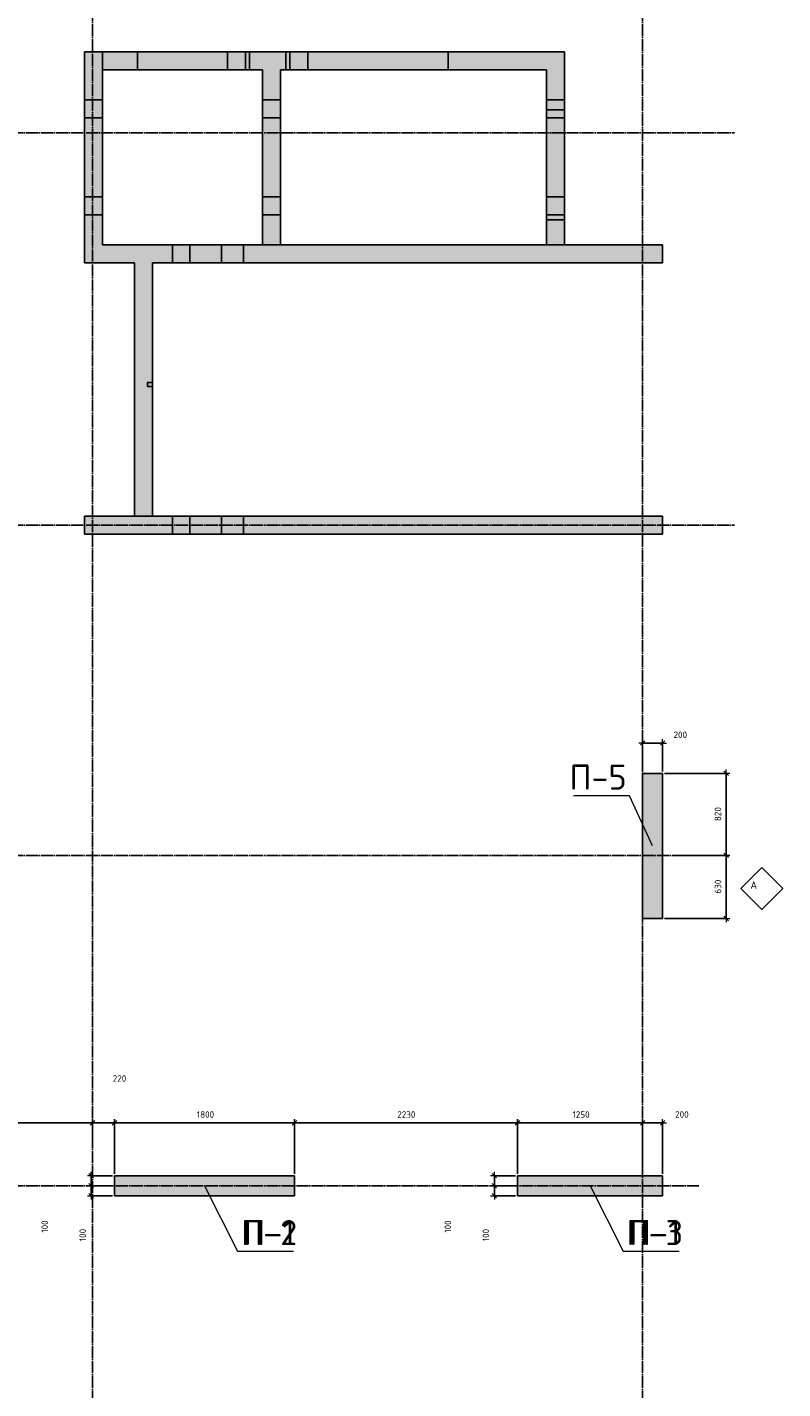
# Model space of a CAD drawing. Header units: millimetres. Extents: x -3057 to 112233, y -2869 to 47508.
# Tile 38 of 48: x 57748 to 65301, y 23071 to 36674. Entities that reach past the tile are written whole.
import ezdxf

# ---------------------------------------------------------------- set-up
doc = ezdxf.new("R2010")
doc.units = ezdxf.units.MM
doc.header["$PDMODE"] = 65
for name, pattern in [('______11', [150, 120, -15, 0, -15]), ('______5', [330, 240, -30, 30, -30]), ('________', [0])]:
    doc.linetypes.add(name, pattern=pattern)
for name, color, linetype, lineweight in [('Standard', 7, 'Continuous', 25), ('Армирование стержнями_ общее', 40, 'Continuous', 35), ('Высотная отметка (отверстия)', 7, 'Continuous', 13), ('Размерная линия_ общее', 7, 'Continuous', 13)]:
    doc.layers.add(name, color=color, linetype=linetype, lineweight=lineweight)
doc.layers.add('Осевая линия_ общее', color=7, linetype='______5', lineweight=13, true_color=0xa0a0a0)
doc.styles.add('ISOCPEUR', font='ISOCPEUR')
doc.dimstyles.new('DIMSTYLE_3', dxfattribs={"dimtxt": 66, "dimasz": 75, "dimexe": 0, "dimexo": 0, "dimgap": 33, "dimtad": 2, "dimdec": 0, "dimrnd": 5, "dimzin": 12, "dimdsep": 46, "dimtxsty": 'ISOCPEUR', "dimblk1": 'ALL_ML_STRICH', "dimblk2": 'ALL_ML_STRICH', "dimsah": 1, "dimcen": 0, "dimclrd": 7, "dimclre": 256, "dimclrt": 7, "dimadec": 0, "dimazin": 0, "dimtfac": 1, "dimtdec": 0, "dimtix": 1, "dimtmove": 2, "dimatfit": 3, "dimfxl": 0, "dimtzin": 0, "dimlwd": 0, "dimlwe": -3, "dimarcsym": 0})
doc.dimstyles.new('DIMSTYLE_7', dxfattribs={"dimtxt": 66, "dimasz": 75, "dimexe": 0, "dimexo": 0, "dimgap": 33, "dimtad": 2, "dimdec": 0, "dimrnd": 5, "dimzin": 12, "dimdsep": 46, "dimtxsty": 'ISOCPEUR', "dimblk1": 'ALL_ML_STRICH', "dimblk2": 'ALL_ML_STRICH', "dimsah": 1, "dimcen": 0, "dimclrd": 7, "dimclre": 256, "dimclrt": 7, "dimadec": 0, "dimazin": 0, "dimtfac": 1, "dimtdec": 0, "dimtix": 1, "dimtmove": 2, "dimatfit": 3, "dimfxl": 0, "dimtvp": 1.2, "dimtzin": 0, "dimlwd": 0, "dimlwe": -3, "dimarcsym": 0})

# ---------------------------------------------------------------- blocks, each defined once
blk = doc.blocks.new('СЛОЖНЫЙ_ОБЪЕКТ_0')
at = {"layer": 'Осевая линия_ общее', "color": 253, "linetype": '______11', "lineweight": -3, "true_color": 0xa0a0a0, "transparency": 33554687}
for p, q in [((58400, -2590), (58400, 47490)), ((63900, -2590), (63900, 47490)), ((47230, 35620), (64820, 35620)), ((47230, 31700), (64820, 31700)), ((47230, 28400), (64470, 28400)), ((47230, 25100), (64470, 25100))]:
    blk.add_line(p, q, dxfattribs=at)
blk = doc.blocks.new('СЛОЖНЫЙ_ОБЪЕКТ_12')
at = {"layer": 'Армирование стержнями_ общее', "color": 7, "linetype": 'Continuous', "lineweight": 13, "transparency": 33554687}
blk.add_lwpolyline([(65091, 28279), (64881, 28069), (65091, 27859), (65301, 28069), (65091, 28279)], close=True, dxfattribs=at)
at = {"layer": 'Армирование стержнями_ общее', "color": 7, "linetype": 'Continuous', "lineweight": 13, "transparency": 33554687, "insert": (64977, 28103), "char_height": 75, "width": 98.18, "attachment_point": 4, "style": 'ISOCPEUR'}
blk.add_mtext('\\A1;{\\fISOCPEUR|i0|b0;\\H75.000000;\\W1.000000;\\C7;А}\\P', dxfattribs=at)
blk = doc.blocks.new('ALL_ML_STRICH')
at = {"color": 0, "linetype": 'ByBlock', "lineweight": -2}
for p, q in [((-1, 0), (0.5, 0)), ((-0.3, -0.3), (0.3, 0.3)), ((0, -0.5), (0, 0.5))]:
    blk.add_line(p, q, dxfattribs=at)
blk = doc.blocks.new('*D231')
at = {"layer": 'DEFPOINTS', "color": 7, "linetype": 'Continuous', "lineweight": 13, "transparency": 33554687}
for p in [(64292, 28400), (64100, 27770), (64736, 27770)]:
    blk.add_point(p, dxfattribs=at)
at = {"layer": 'Размерная линия_ общее', "color": 253, "linetype": 'Continuous', "lineweight": -2, "true_color": 0xa0a0a0, "transparency": 33554687}
for p, q in [((64312, 28400), (64736, 28400)), ((64120, 27770), (64736, 27770))]:
    blk.add_line(p, q, dxfattribs=at)
at = {"layer": 'Размерная линия_ общее', "color": 7, "linetype": 'Continuous', "lineweight": -2, "transparency": 33554687}
blk.add_line((64736, 27770), (64736, 28400), dxfattribs=at)
at = {"layer": 'Размерная линия_ общее', "color": 7, "linetype": 'Continuous', "lineweight": 13, "transparency": 33554687, "xscale": 75, "yscale": 75, "zscale": 75}
for p, rotation in [((64736, 28400), 90), ((64736, 27770), 270)]:
    blk.add_blockref('ALL_ML_STRICH', p, dxfattribs=dict(at, rotation=rotation))
at = {"layer": 'Размерная линия_ общее', "color": 7, "linetype": 'Continuous', "lineweight": 13, "transparency": 33554687, "insert": (64653, 28088), "char_height": 66, "width": 198, "attachment_point": 5, "rotation": 90, "style": 'ISOCPEUR'}
blk.add_mtext('\\A1;{630}', dxfattribs=at)
blk = doc.blocks.new('*D232')
at = {"layer": 'DEFPOINTS', "color": 7, "linetype": 'Continuous', "lineweight": 13, "transparency": 33554687}
for p in [(64100, 29220), (64292, 28400), (64736, 28400)]:
    blk.add_point(p, dxfattribs=at)
at = {"layer": 'Размерная линия_ общее', "color": 253, "linetype": 'Continuous', "lineweight": -2, "true_color": 0xa0a0a0, "transparency": 33554687}
for p, q in [((64120, 29220), (64736, 29220)), ((64312, 28400), (64736, 28400))]:
    blk.add_line(p, q, dxfattribs=at)
at = {"layer": 'Размерная линия_ общее', "color": 7, "linetype": 'Continuous', "lineweight": -2, "transparency": 33554687}
blk.add_line((64736, 28400), (64736, 29220), dxfattribs=at)
at = {"layer": 'Размерная линия_ общее', "color": 7, "linetype": 'Continuous', "lineweight": 13, "transparency": 33554687, "xscale": 75, "yscale": 75, "zscale": 75}
for p, rotation in [((64736, 29220), 90), ((64736, 28400), 270)]:
    blk.add_blockref('ALL_ML_STRICH', p, dxfattribs=dict(at, rotation=rotation))
at = {"layer": 'Размерная линия_ общее', "color": 7, "linetype": 'Continuous', "lineweight": 13, "transparency": 33554687, "insert": (64653, 28813), "char_height": 66, "width": 198, "attachment_point": 5, "rotation": 90, "style": 'ISOCPEUR'}
blk.add_mtext('\\A1;{820}', dxfattribs=at)
blk = doc.blocks.new('*D261')
at = {"layer": 'DEFPOINTS', "color": 7, "linetype": 'Continuous', "lineweight": 13, "transparency": 33554687}
for p in [(62650, 25100), (62418, 25000), (62650, 25000)]:
    blk.add_point(p, dxfattribs=at)
at = {"layer": 'Размерная линия_ общее', "color": 253, "linetype": 'Continuous', "lineweight": -2, "true_color": 0xa0a0a0, "transparency": 33554687}
for p, q in [((62630, 25100), (62418, 25100)), ((62630, 25000), (62418, 25000))]:
    blk.add_line(p, q, dxfattribs=at)
at = {"layer": 'Размерная линия_ общее', "color": 7, "linetype": 'Continuous', "lineweight": -2, "transparency": 33554687}
blk.add_line((62418, 25000), (62418, 25100), dxfattribs=at)
at = {"layer": 'Размерная линия_ общее', "color": 7, "linetype": 'Continuous', "lineweight": 13, "transparency": 33554687, "xscale": 75, "yscale": 75, "zscale": 75}
for p, rotation in [((62418, 25100), 90), ((62418, 25000), 270)]:
    blk.add_blockref('ALL_ML_STRICH', p, dxfattribs=dict(at, rotation=rotation))
at = {"layer": 'Размерная линия_ общее', "color": 7, "linetype": 'Continuous', "lineweight": 13, "transparency": 33554687, "insert": (62333, 24607), "char_height": 66, "width": 198, "attachment_point": 5, "rotation": 90, "style": 'ISOCPEUR'}
blk.add_mtext('\\A1;{100}', dxfattribs=at)
blk = doc.blocks.new('*D262')
at = {"layer": 'DEFPOINTS', "color": 7, "linetype": 'Continuous', "lineweight": 13, "transparency": 33554687}
for p in [(62650, 25200), (62418, 25100), (62650, 25100)]:
    blk.add_point(p, dxfattribs=at)
at = {"layer": 'Размерная линия_ общее', "color": 253, "linetype": 'Continuous', "lineweight": -2, "true_color": 0xa0a0a0, "transparency": 33554687}
for p, q in [((62630, 25200), (62418, 25200)), ((62630, 25100), (62418, 25100))]:
    blk.add_line(p, q, dxfattribs=at)
at = {"layer": 'Размерная линия_ общее', "color": 7, "linetype": 'Continuous', "lineweight": -2, "transparency": 33554687}
blk.add_line((62418, 25100), (62418, 25200), dxfattribs=at)
at = {"layer": 'Размерная линия_ общее', "color": 7, "linetype": 'Continuous', "lineweight": 13, "transparency": 33554687, "xscale": 75, "yscale": 75, "zscale": 75}
for p, rotation in [((62418, 25200), 90), ((62418, 25100), 270)]:
    blk.add_blockref('ALL_ML_STRICH', p, dxfattribs=dict(at, rotation=rotation))
at = {"layer": 'Размерная линия_ общее', "color": 7, "linetype": 'Continuous', "lineweight": 13, "transparency": 33554687, "insert": (61953, 24692), "char_height": 66, "width": 198, "attachment_point": 5, "rotation": 90, "style": 'ISOCPEUR'}
blk.add_mtext('\\A1;{100}', dxfattribs=at)
blk = doc.blocks.new('*D293')
at = {"layer": 'DEFPOINTS', "color": 7, "linetype": 'Continuous', "lineweight": 13, "transparency": 33554687}
for p in [(58620, 25100), (58388, 25000), (58620, 25000)]:
    blk.add_point(p, dxfattribs=at)
at = {"layer": 'Размерная линия_ общее', "color": 253, "linetype": 'Continuous', "lineweight": -2, "true_color": 0xa0a0a0, "transparency": 33554687}
for p, q in [((58600, 25100), (58388, 25100)), ((58600, 25000), (58388, 25000))]:
    blk.add_line(p, q, dxfattribs=at)
at = {"layer": 'Размерная линия_ общее', "color": 7, "linetype": 'Continuous', "lineweight": -2, "transparency": 33554687}
blk.add_line((58388, 25000), (58388, 25100), dxfattribs=at)
at = {"layer": 'Размерная линия_ общее', "color": 7, "linetype": 'Continuous', "lineweight": 13, "transparency": 33554687, "xscale": 75, "yscale": 75, "zscale": 75}
for p, rotation in [((58388, 25100), 90), ((58388, 25000), 270)]:
    blk.add_blockref('ALL_ML_STRICH', p, dxfattribs=dict(at, rotation=rotation))
at = {"layer": 'Размерная линия_ общее', "color": 7, "linetype": 'Continuous', "lineweight": 13, "transparency": 33554687, "insert": (58303, 24607), "char_height": 66, "width": 198, "attachment_point": 5, "rotation": 90, "style": 'ISOCPEUR'}
blk.add_mtext('\\A1;{100}', dxfattribs=at)
blk = doc.blocks.new('*D294')
at = {"layer": 'DEFPOINTS', "color": 7, "linetype": 'Continuous', "lineweight": 13, "transparency": 33554687}
for p in [(58620, 25200), (58388, 25100), (58620, 25100)]:
    blk.add_point(p, dxfattribs=at)
at = {"layer": 'Размерная линия_ общее', "color": 253, "linetype": 'Continuous', "lineweight": -2, "true_color": 0xa0a0a0, "transparency": 33554687}
for p, q in [((58600, 25200), (58388, 25200)), ((58600, 25100), (58388, 25100))]:
    blk.add_line(p, q, dxfattribs=at)
at = {"layer": 'Размерная линия_ общее', "color": 7, "linetype": 'Continuous', "lineweight": -2, "transparency": 33554687}
blk.add_line((58388, 25100), (58388, 25200), dxfattribs=at)
at = {"layer": 'Размерная линия_ общее', "color": 7, "linetype": 'Continuous', "lineweight": 13, "transparency": 33554687, "xscale": 75, "yscale": 75, "zscale": 75}
for p, rotation in [((58388, 25200), 90), ((58388, 25100), 270)]:
    blk.add_blockref('ALL_ML_STRICH', p, dxfattribs=dict(at, rotation=rotation))
at = {"layer": 'Размерная линия_ общее', "color": 7, "linetype": 'Continuous', "lineweight": 13, "transparency": 33554687, "insert": (57923, 24692), "char_height": 66, "width": 198, "attachment_point": 5, "rotation": 90, "style": 'ISOCPEUR'}
blk.add_mtext('\\A1;{100}', dxfattribs=at)
blk = doc.blocks.new('*D339')
at = {"layer": 'DEFPOINTS', "color": 7, "linetype": 'Continuous', "lineweight": 13, "transparency": 33554687}
for p in [(63900, 29523), (63900, 29220), (64100, 29220)]:
    blk.add_point(p, dxfattribs=at)
at = {"layer": 'Размерная линия_ общее', "color": 253, "linetype": 'Continuous', "lineweight": -2, "true_color": 0xa0a0a0, "transparency": 33554687}
for p, q in [((63900, 29240), (63900, 29523)), ((64100, 29240), (64100, 29523))]:
    blk.add_line(p, q, dxfattribs=at)
at = {"layer": 'Размерная линия_ общее', "color": 7, "linetype": 'Continuous', "lineweight": -2, "transparency": 33554687}
blk.add_line((63900, 29523), (64100, 29523), dxfattribs=at)
at = {"layer": 'Размерная линия_ общее', "color": 7, "linetype": 'Continuous', "lineweight": 13, "transparency": 33554687, "xscale": 75, "yscale": 75, "zscale": 75, "rotation": 180}
blk.add_blockref('ALL_ML_STRICH', (63900, 29523), dxfattribs=at)
at = {"layer": 'Размерная линия_ общее', "color": 7, "linetype": 'Continuous', "lineweight": 13, "transparency": 33554687, "xscale": 75, "yscale": 75, "zscale": 75}
blk.add_blockref('ALL_ML_STRICH', (64100, 29523), dxfattribs=at)
at = {"layer": 'Размерная линия_ общее', "color": 7, "linetype": 'Continuous', "lineweight": 13, "transparency": 33554687, "insert": (64277, 29605), "char_height": 66, "width": 198, "attachment_point": 5, "style": 'ISOCPEUR'}
blk.add_mtext('\\A1;{200}', dxfattribs=at)
blk = doc.blocks.new('*D347')
at = {"layer": 'DEFPOINTS', "color": 7, "linetype": 'Continuous', "lineweight": 13, "transparency": 33554687}
for p in [(56700, 25728), (58400, 25481), (56700, 25380)]:
    blk.add_point(p, dxfattribs=at)
at = {"layer": 'Размерная линия_ общее', "color": 253, "linetype": 'Continuous', "lineweight": -2, "true_color": 0xa0a0a0, "transparency": 33554687}
for p, q in [((56700, 25400), (56700, 25728)), ((58400, 25501), (58400, 25728))]:
    blk.add_line(p, q, dxfattribs=at)
at = {"layer": 'Размерная линия_ общее', "color": 7, "linetype": 'Continuous', "lineweight": -2, "transparency": 33554687}
blk.add_line((56700, 25728), (58400, 25728), dxfattribs=at)
at = {"layer": 'Размерная линия_ общее', "color": 7, "linetype": 'Continuous', "lineweight": 13, "transparency": 33554687, "xscale": 75, "yscale": 75, "zscale": 75, "rotation": 180}
blk.add_blockref('ALL_ML_STRICH', (56700, 25728), dxfattribs=at)
at = {"layer": 'Размерная линия_ общее', "color": 7, "linetype": 'Continuous', "lineweight": 13, "transparency": 33554687, "xscale": 75, "yscale": 75, "zscale": 75}
blk.add_blockref('ALL_ML_STRICH', (58400, 25728), dxfattribs=at)
at = {"layer": 'Размерная линия_ общее', "color": 7, "linetype": 'Continuous', "lineweight": 13, "transparency": 33554687, "insert": (57560, 25811), "char_height": 66, "width": 264, "attachment_point": 5, "style": 'ISOCPEUR'}
blk.add_mtext('\\A1;{1700}', dxfattribs=at)
blk = doc.blocks.new('*D348')
at = {"layer": 'DEFPOINTS', "color": 7, "linetype": 'Continuous', "lineweight": 13, "transparency": 33554687}
for p in [(58400, 25728), (58400, 25481), (58620, 25200)]:
    blk.add_point(p, dxfattribs=at)
at = {"layer": 'Размерная линия_ общее', "color": 253, "linetype": 'Continuous', "lineweight": -2, "true_color": 0xa0a0a0, "transparency": 33554687}
for p, q in [((58400, 25501), (58400, 25728)), ((58620, 25220), (58620, 25728))]:
    blk.add_line(p, q, dxfattribs=at)
at = {"layer": 'Размерная линия_ общее', "color": 7, "linetype": 'Continuous', "lineweight": -2, "transparency": 33554687}
blk.add_line((58400, 25728), (58620, 25728), dxfattribs=at)
at = {"layer": 'Размерная линия_ общее', "color": 7, "linetype": 'Continuous', "lineweight": 13, "transparency": 33554687, "xscale": 75, "yscale": 75, "zscale": 75, "rotation": 180}
blk.add_blockref('ALL_ML_STRICH', (58400, 25728), dxfattribs=at)
at = {"layer": 'Размерная линия_ общее', "color": 7, "linetype": 'Continuous', "lineweight": 13, "transparency": 33554687, "xscale": 75, "yscale": 75, "zscale": 75}
blk.add_blockref('ALL_ML_STRICH', (58620, 25728), dxfattribs=at)
at = {"layer": 'Размерная линия_ общее', "color": 7, "linetype": 'Continuous', "lineweight": 13, "transparency": 33554687, "insert": (58671, 26171), "char_height": 66, "width": 198, "attachment_point": 5, "style": 'ISOCPEUR'}
blk.add_mtext('\\A1;{220}', dxfattribs=at)
blk = doc.blocks.new('*D349')
at = {"layer": 'DEFPOINTS', "color": 7, "linetype": 'Continuous', "lineweight": 13, "transparency": 33554687}
for p in [(58620, 25728), (58620, 25200), (60420, 25200)]:
    blk.add_point(p, dxfattribs=at)
at = {"layer": 'Размерная линия_ общее', "color": 253, "linetype": 'Continuous', "lineweight": -2, "true_color": 0xa0a0a0, "transparency": 33554687}
for p, q in [((58620, 25220), (58620, 25728)), ((60420, 25220), (60420, 25728))]:
    blk.add_line(p, q, dxfattribs=at)
at = {"layer": 'Размерная линия_ общее', "color": 7, "linetype": 'Continuous', "lineweight": -2, "transparency": 33554687}
blk.add_line((58620, 25728), (60420, 25728), dxfattribs=at)
at = {"layer": 'Размерная линия_ общее', "color": 7, "linetype": 'Continuous', "lineweight": 13, "transparency": 33554687, "xscale": 75, "yscale": 75, "zscale": 75, "rotation": 180}
blk.add_blockref('ALL_ML_STRICH', (58620, 25728), dxfattribs=at)
at = {"layer": 'Размерная линия_ общее', "color": 7, "linetype": 'Continuous', "lineweight": 13, "transparency": 33554687, "xscale": 75, "yscale": 75, "zscale": 75}
blk.add_blockref('ALL_ML_STRICH', (60420, 25728), dxfattribs=at)
at = {"layer": 'Размерная линия_ общее', "color": 7, "linetype": 'Continuous', "lineweight": 13, "transparency": 33554687, "insert": (59530, 25811), "char_height": 66, "width": 264, "attachment_point": 5, "style": 'ISOCPEUR'}
blk.add_mtext('\\A1;{1800}', dxfattribs=at)
blk = doc.blocks.new('*D350')
at = {"layer": 'DEFPOINTS', "color": 7, "linetype": 'Continuous', "lineweight": 13, "transparency": 33554687}
for p in [(60420, 25728), (60420, 25200), (62650, 25200)]:
    blk.add_point(p, dxfattribs=at)
at = {"layer": 'Размерная линия_ общее', "color": 253, "linetype": 'Continuous', "lineweight": -2, "true_color": 0xa0a0a0, "transparency": 33554687}
for p, q in [((60420, 25220), (60420, 25728)), ((62650, 25220), (62650, 25728))]:
    blk.add_line(p, q, dxfattribs=at)
at = {"layer": 'Размерная линия_ общее', "color": 7, "linetype": 'Continuous', "lineweight": -2, "transparency": 33554687}
blk.add_line((60420, 25728), (62650, 25728), dxfattribs=at)
at = {"layer": 'Размерная линия_ общее', "color": 7, "linetype": 'Continuous', "lineweight": 13, "transparency": 33554687, "xscale": 75, "yscale": 75, "zscale": 75, "rotation": 180}
blk.add_blockref('ALL_ML_STRICH', (60420, 25728), dxfattribs=at)
at = {"layer": 'Размерная линия_ общее', "color": 7, "linetype": 'Continuous', "lineweight": 13, "transparency": 33554687, "xscale": 75, "yscale": 75, "zscale": 75}
blk.add_blockref('ALL_ML_STRICH', (62650, 25728), dxfattribs=at)
at = {"layer": 'Размерная линия_ общее', "color": 7, "linetype": 'Continuous', "lineweight": 13, "transparency": 33554687, "insert": (61538, 25811), "char_height": 66, "width": 264, "attachment_point": 5, "style": 'ISOCPEUR'}
blk.add_mtext('\\A1;{2230}', dxfattribs=at)
blk = doc.blocks.new('*D351')
at = {"layer": 'DEFPOINTS', "color": 7, "linetype": 'Continuous', "lineweight": 13, "transparency": 33554687}
for p in [(62650, 25728), (62650, 25200), (63900, 25200)]:
    blk.add_point(p, dxfattribs=at)
at = {"layer": 'Размерная линия_ общее', "color": 253, "linetype": 'Continuous', "lineweight": -2, "true_color": 0xa0a0a0, "transparency": 33554687}
for p, q in [((62650, 25220), (62650, 25728)), ((63900, 25220), (63900, 25728))]:
    blk.add_line(p, q, dxfattribs=at)
at = {"layer": 'Размерная линия_ общее', "color": 7, "linetype": 'Continuous', "lineweight": -2, "transparency": 33554687}
blk.add_line((62650, 25728), (63900, 25728), dxfattribs=at)
at = {"layer": 'Размерная линия_ общее', "color": 7, "linetype": 'Continuous', "lineweight": 13, "transparency": 33554687, "xscale": 75, "yscale": 75, "zscale": 75, "rotation": 180}
blk.add_blockref('ALL_ML_STRICH', (62650, 25728), dxfattribs=at)
at = {"layer": 'Размерная линия_ общее', "color": 7, "linetype": 'Continuous', "lineweight": 13, "transparency": 33554687, "xscale": 75, "yscale": 75, "zscale": 75}
blk.add_blockref('ALL_ML_STRICH', (63900, 25728), dxfattribs=at)
at = {"layer": 'Размерная линия_ общее', "color": 7, "linetype": 'Continuous', "lineweight": 13, "transparency": 33554687, "insert": (63285, 25811), "char_height": 66, "width": 264, "attachment_point": 5, "style": 'ISOCPEUR'}
blk.add_mtext('\\A1;{1250}', dxfattribs=at)
blk = doc.blocks.new('*D352')
at = {"layer": 'DEFPOINTS', "color": 7, "linetype": 'Continuous', "lineweight": 13, "transparency": 33554687}
for p in [(63900, 25728), (63900, 25200), (64100, 25200)]:
    blk.add_point(p, dxfattribs=at)
at = {"layer": 'Размерная линия_ общее', "color": 253, "linetype": 'Continuous', "lineweight": -2, "true_color": 0xa0a0a0, "transparency": 33554687}
for p, q in [((63900, 25220), (63900, 25728)), ((64100, 25220), (64100, 25728))]:
    blk.add_line(p, q, dxfattribs=at)
at = {"layer": 'Размерная линия_ общее', "color": 7, "linetype": 'Continuous', "lineweight": -2, "transparency": 33554687}
blk.add_line((63900, 25728), (64100, 25728), dxfattribs=at)
at = {"layer": 'Размерная линия_ общее', "color": 7, "linetype": 'Continuous', "lineweight": 13, "transparency": 33554687, "xscale": 75, "yscale": 75, "zscale": 75, "rotation": 180}
blk.add_blockref('ALL_ML_STRICH', (63900, 25728), dxfattribs=at)
at = {"layer": 'Размерная линия_ общее', "color": 7, "linetype": 'Continuous', "lineweight": 13, "transparency": 33554687, "xscale": 75, "yscale": 75, "zscale": 75}
blk.add_blockref('ALL_ML_STRICH', (64100, 25728), dxfattribs=at)
at = {"layer": 'Размерная линия_ общее', "color": 7, "linetype": 'Continuous', "lineweight": 13, "transparency": 33554687, "insert": (64293, 25812), "char_height": 66, "width": 198, "attachment_point": 5, "style": 'ISOCPEUR'}
blk.add_mtext('\\A1;{200}', dxfattribs=at)

msp = doc.modelspace()

# ---------------------------------------------------------------- hatches: boundary and pattern name
at = {"linetype": 'Continuous', "lineweight": 13, "transparency": 33554687}
for points in [[(58500, 36430), (58320, 36430), (58320, 34320), (58500, 34320)], [(60100, 36250), (60100, 36430), (58500, 36430), (58500, 36250)], [(63120, 36250), (63120, 36430), (60280, 36430), (60280, 36250)], [(62940, 34500), (63120, 34500), (63120, 36250), (62940, 36250)], [(58500, 34500), (58500, 34320), (64100, 34320), (64100, 34500)], [(59000, 34320), (58820, 34320), (58820, 31790), (59000, 31790)], [(63900, 27769.8), (64100, 27769.8), (64100, 29219.8), (63900, 29219.8)], [(58620, 25200), (58620, 25000), (60420, 25000), (60420, 25200)], [(64100, 25000), (64100, 25200), (62650, 25200), (62650, 25000)]]:
    msp.add_hatch(color=7, dxfattribs=at).paths.add_polyline_path(points)
at = {"layer": 'Standard', "linetype": 'Continuous', "lineweight": 13, "transparency": 33554687}
msp.add_hatch(color=7, dxfattribs=at).paths.add_polyline_path([(58320, 31790), (58320, 31610), (64100, 31610), (64100, 31790)])
at = {"layer": 'Размерная линия_ общее', "linetype": 'Continuous', "lineweight": 13, "transparency": 33554687}
msp.add_hatch(color=7, dxfattribs=at).paths.add_polyline_path([(60280, 36430), (60100, 36430), (60100, 34500), (60280, 34500)])

# ---------------------------------------------------------------- linework, layer by layer
at = {"color": 7, "linetype": 'Continuous', "lineweight": -3, "transparency": 33554687}
for p, q in [((58320, 34320), (58320, 36430)), ((58320, 36430), (58500, 36430)), ((58500, 36250), (58500, 36430)), ((58500, 36430), (60100, 36430)), ((60280, 36430), (63120, 36430)), ((63120, 36430), (63120, 36250)), ((58500, 36250), (58500, 34500)), ((60100, 36250), (58500, 36250)), ((62940, 36250), (60280, 36250)), ((62940, 34500), (62940, 36250)), ((63120, 36250), (63120, 34500)), ((58500, 34500), (60100, 34500)), ((60280, 34500), (62940, 34500)), ((63120, 34500), (62940, 34500)), ((63120, 34500), (64100, 34500)), ((64100, 34500), (64100, 34320)), ((58500, 34320), (58320, 34320)), ((58820, 34320), (58500, 34320)), ((58820, 31790), (58820, 34320)), ((64100, 34320), (59000, 34320)), ((59000, 34320), (59000, 31790)), ((59000, 31790), (58820, 31790)), ((63900, 27769.8), (63900, 29219.8)), ((63900, 29219.8), (64100, 29219.8)), ((64100, 29219.8), (64100, 27769.8)), ((64100, 27769.8), (63900, 27769.8)), ((58620, 25000), (58620, 25200)), ((58620, 25200), (60420, 25200)), ((60420, 25200), (60420, 25000)), ((62650, 25000), (62650, 25200)), ((62650, 25200), (64100, 25200)), ((64100, 25200), (64100, 25000)), ((60420, 25000), (58620, 25000)), ((64100, 25000), (62650, 25000))]:
    msp.add_line(p, q, dxfattribs=at)
at = {"color": 253, "linetype": '________', "lineweight": -3, "true_color": 0xababab, "transparency": 33554687}
for p, q in [((58850, 36430), (58850, 36250)), ((59750, 36250), (59750, 36430)), ((59930, 36430), (59930, 36250)), ((59970, 36250), (59970, 36430)), ((60335, 36430), (60335, 36250)), ((60375, 36250), (60375, 36430)), ((60555, 36430), (60555, 36250)), ((61955, 36250), (61955, 36430)), ((58500, 35950), (58320, 35950)), ((63120, 35950), (62940, 35950)), ((63120, 35850), (62940, 35850)), ((58320, 35770), (58500, 35770)), ((62940, 35770), (63120, 35770)), ((58500, 34980), (58320, 34980)), ((63120, 34980), (62940, 34980)), ((58320, 34800), (58500, 34800)), ((62940, 34800), (63120, 34800)), ((62940, 34750), (63120, 34750)), ((59200, 34500), (59200, 34320)), ((59375, 34320), (59375, 34500)), ((59690, 34500), (59690, 34320)), ((59910, 34320), (59910, 34500)), ((58950, 33125), (58950, 33085)), ((59000, 33125), (58950, 33125)), ((58950, 33085), (59000, 33085))]:
    msp.add_line(p, q, dxfattribs=at)
at = {"layer": 'Standard', "color": 7, "linetype": 'Continuous', "lineweight": -3, "transparency": 33554687}
for p, q in [((58320, 31610), (58320, 31790)), ((58320, 31790), (58820, 31790)), ((59000, 31790), (64100, 31790)), ((64100, 31790), (64100, 31610)), ((64100, 31610), (58320, 31610))]:
    msp.add_line(p, q, dxfattribs=at)
at = {"layer": 'Standard', "color": 253, "linetype": '________', "lineweight": -3, "true_color": 0xababab, "transparency": 33554687}
for p, q in [((59200, 31790), (59200, 31610)), ((59375, 31610), (59375, 31790)), ((59690, 31790), (59690, 31610)), ((59910, 31610), (59910, 31790))]:
    msp.add_line(p, q, dxfattribs=at)
at = {"layer": 'Высотная отметка (отверстия)', "color": 7, "linetype": 'Continuous', "lineweight": 13, "transparency": 33554687}
for points in [[(64000, 28494.8), (63769.3, 28996.7), (63209.3, 28996.7)], [(59520, 25100), (59851.2, 24446.5), (60411.2, 24446.5)], [(59520, 25100), (59851.2, 24446.5), (60411.2, 24446.5)], [(63375, 25100), (63706.2, 24446.5), (64266.2, 24446.5)], [(63375, 25100), (63706.2, 24446.5), (64266.2, 24446.5)]]:
    msp.add_lwpolyline(points, dxfattribs=at)
at = {"layer": 'Размерная линия_ общее', "color": 7, "linetype": 'Continuous', "lineweight": -3, "transparency": 33554687}
for p, q in [((60100, 36430), (60280, 36430)), ((60100, 34500), (60100, 36250)), ((60280, 36250), (60280, 34500)), ((60280, 34500), (60100, 34500))]:
    msp.add_line(p, q, dxfattribs=at)
at = {"layer": 'Размерная линия_ общее', "color": 253, "linetype": '________', "lineweight": -3, "true_color": 0xababab, "transparency": 33554687}
for p, q in [((60280, 35950), (60100, 35950)), ((60100, 35770), (60280, 35770)), ((60280, 34980), (60100, 34980)), ((60100, 34800), (60280, 34800))]:
    msp.add_line(p, q, dxfattribs=at)

# ---------------------------------------------------------------- block references
at = {"layer": 'Армирование стержнями_ общее', "color": 7, "linetype": 'Continuous', "lineweight": 13, "transparency": 33554687}
msp.add_blockref('СЛОЖНЫЙ_ОБЪЕКТ_12', (0, 0), dxfattribs=at)
at = {"layer": 'Осевая линия_ общее', "color": 253, "linetype": '______11', "lineweight": -3, "true_color": 0xa0a0a0, "transparency": 33554687}
msp.add_blockref('СЛОЖНЫЙ_ОБЪЕКТ_0', (0, 0), dxfattribs=at)

# ---------------------------------------------------------------- texts
at = {"layer": 'Высотная отметка (отверстия)', "color": 7, "linetype": 'Continuous', "lineweight": 13, "transparency": 33554687, "char_height": 75, "attachment_point": 8, "style": 'ISOCPEUR'}
for s, insert, width in [('\\A1;{\\fISOCPEUR|i0|b0;\\H250.000000;\\W1.000000;\\C7;П-5}\\P', (63454.3, 29056.7), 664.583), ('\\A1;{\\fISOCPEUR|i0|b0;\\H250.000000;\\W1.000000;\\C7;П-2}\\P', (60166.2, 24506.5), 664.583), ('\\A1;{\\fISOCPEUR|i0|b0;\\H250.000000;\\W1.000000;\\C7;П-3}\\P', (64021.2, 24506.5), 664.583), ('\\A1;{\\fISOCPEUR|i0|b0;\\H250.000000;\\W1.000000;\\C7;П-1}\\P', (60166.2, 24506.5), 604.167), ('\\A1;{\\fISOCPEUR|i0|b0;\\H250.000000;\\W1.000000;\\C7;П-1}\\P', (64021.2, 24506.5), 604.167)]:
    msp.add_mtext(s, dxfattribs=dict(at, insert=insert, width=width))

# ---------------------------------------------------------------- dimensions: what is measured, and where the dimension line sits
at = {"layer": 'Размерная линия_ общее', "color": 7, "linetype": 'Continuous', "lineweight": 13, "transparency": 33554687}
for base, p1, p2, picture, middle in [((64100, 29523), (63900, 29239.8), (64100, 29239.8), '*D339', (64277.4, 29605.5)), ((58620, 25727.8), (58400, 25500.6), (58620, 25220), '*D348', (58670.8, 26170.9)), ((58400, 25727.8), (56700, 25399.6), (58400, 25500.6), '*D347', (57559.9, 25810.8)), ((60420, 25727.8), (58620, 25220), (60420, 25220), '*D349', (59529.9, 25810.8)), ((62650, 25727.8), (60420, 25220), (62650, 25220), '*D350', (61538.3, 25810.8)), ((63900, 25727.8), (62650, 25220), (63900, 25220), '*D351', (63284.9, 25810.8)), ((64100, 25727.8), (63900, 25220), (64100, 25220), '*D352', (64293.2, 25811.6))]:
    dim = msp.add_linear_dim(base=base, p1=p1, p2=p2, dimstyle='DIMSTYLE_3', override={"dimpost": '<>', "dimclrd": 7, "dimclre": 253, "dimclrt": 7, "dimlwd": 0, "dimlwe": 65533}, dxfattribs=at)
    dim.commit()
    dim.dimension.update_dxf_attribs({"geometry": picture, "text_midpoint": middle, "dimtype": 160})
for base, p1, p2, dimstyle, picture, middle in [((64735.5, 29219.8), (64311.8, 28400), (64120, 29219.8), 'DIMSTYLE_3', '*D232', (64652.5, 28813.2)), ((64735.5, 28400), (64120, 27769.8), (64311.8, 28400), 'DIMSTYLE_3', '*D231', (64652.5, 28088.2)), ((58388, 25200), (58600, 25100), (58600, 25200), 'DIMSTYLE_7', '*D294', (57922.6, 24692.4)), ((62418, 25200), (62630, 25100), (62630, 25200), 'DIMSTYLE_7', '*D262', (61952.6, 24692.4)), ((58388, 25100), (58600, 25000), (58600, 25100), 'DIMSTYLE_7', '*D293', (58302.6, 24607.1)), ((62418, 25100), (62630, 25000), (62630, 25100), 'DIMSTYLE_7', '*D261', (62332.6, 24607.1))]:
    dim = msp.add_linear_dim(base=base, p1=p1, p2=p2, angle=90, dimstyle=dimstyle, override={"dimpost": '<>', "dimclrd": 7, "dimclre": 253, "dimclrt": 7, "dimlwd": 0, "dimlwe": 65533}, dxfattribs=at)
    dim.commit()
    dim.dimension.update_dxf_attribs({"geometry": picture, "text_midpoint": middle, "dimtype": 160})

doc.saveas('drawing.dxf')
